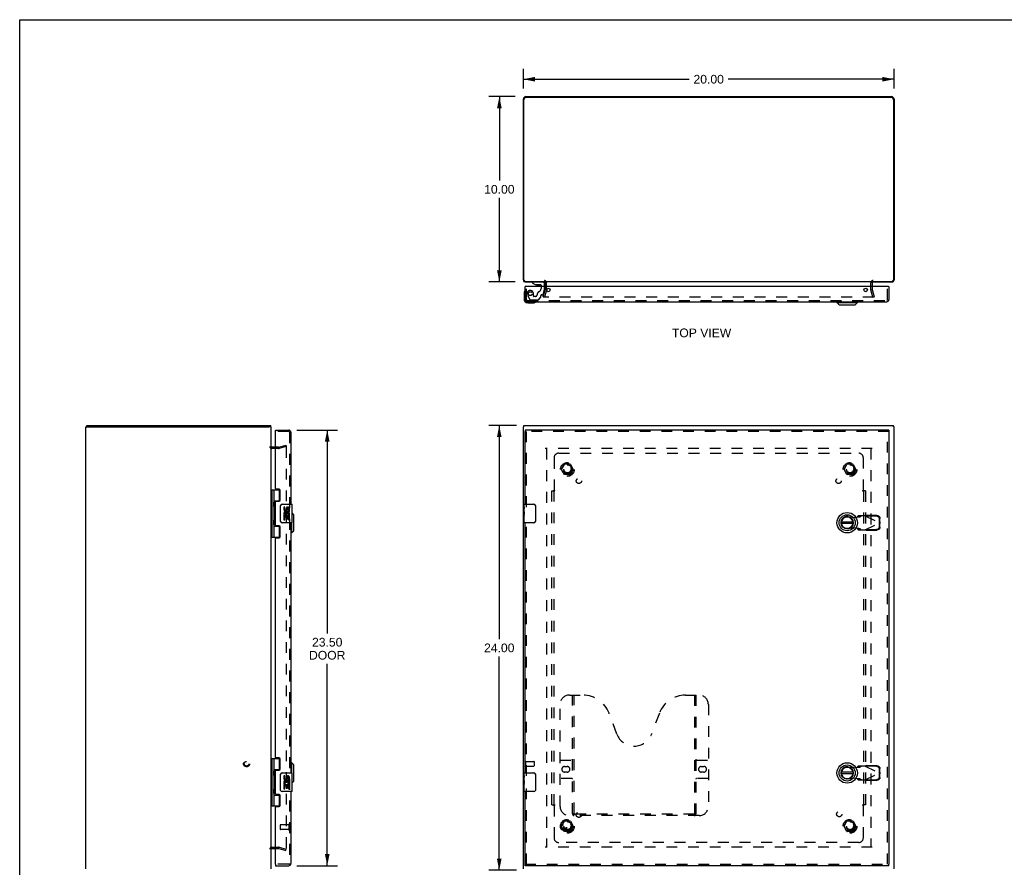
# Model space of a CAD drawing. Header units: inches. Extents: x 0 to 106, y 0 to 69.
# Tile 2 of 3: x 0 to 53, y 23 to 69. Entities that reach past the tile are written whole.
import ezdxf

# ---------------------------------------------------------------- set-up
doc = ezdxf.new("R2010")
doc.units = ezdxf.units.IN
doc.header["$LTSCALE"] = 5.84375
doc.header["$MEASUREMENT"] = 0
doc.linetypes.add('HIDDEN', pattern=[0.2, 0.1, -0.1])
doc.layers.get('0').update_dxf_attribs({"linetype": 'CONTINUOUS'})
for name, color, linetype in [('DEFAULT_2', 8, 'HIDDEN'), ('DIMENSIONS', 7, 'CONTINUOUS'), ('DOOR_ASSEMBLY', 7, 'CONTINUOUS'), ('SUBPANEL', 7, 'CONTINUOUS')]:
    doc.layers.add(name, color=color, linetype=linetype)
doc.styles.get("Standard").update_dxf_attribs({"font": 'arial.ttf'})
doc.dimstyles.new('DIMSTYLE_1', dxfattribs={"dimtxt": 0.46875, "dimasz": 0.625, "dimexe": 0.09, "dimexo": 0.07, "dimgap": 0.0375, "dimtad": 0, "dimtih": 1, "dimtoh": 1, "dimzin": 4, "dimdsep": 46, "dimtxsty": 'Standard', "dimblk": '_FILLED', "dimblk1": '_FILLED', "dimblk2": '_FILLED', "dimcen": 0.09, "dimadec": 3, "dimazin": 1, "dimtfac": 1, "dimtdec": 3, "dimtofl": 0, "dimtmove": 0, "dimatfit": 3, "dimldrblk": '_FILLED', "dimfxl": 0, "dimtolj": 1, "dimtzin": 4, "dimarcsym": 0})

# ---------------------------------------------------------------- blocks, each defined once
blk = doc.blocks.new('_FILLED')
at = {"color": 0, "linetype": 'ByBlock'}
blk.add_solid([(0, 0), (-1, 0.2), (-1, -0.2)], dxfattribs=at)
blk = doc.blocks.new('*D1')
at = {"layer": 'DIMENSIONS', "color": 2, "linetype": 'Continuous'}
for p, q in [((27.175, 65.038), (27.175, 66.101)), ((47.175, 65.038), (47.175, 66.101)), ((27.175, 65.538), (36.122, 65.538)), ((47.175, 65.538), (38.229, 65.538))]:
    blk.add_line(p, q, dxfattribs=at)
at = {"layer": 'DIMENSIONS', "color": 2, "linetype": 'Continuous', "xscale": 0.625, "yscale": 0.625, "zscale": 0.625, "rotation": 180}
blk.add_blockref('_FILLED', (27.175, 65.538), dxfattribs=at)
at = {"layer": 'DIMENSIONS', "color": 2, "linetype": 'Continuous', "xscale": 0.625, "yscale": 0.625, "zscale": 0.625}
blk.add_blockref('_FILLED', (47.175, 65.538), dxfattribs=at)
at = {"layer": 'DIMENSIONS', "color": 2, "linetype": 'Continuous', "insert": (37.175, 65.773), "char_height": 0.4688, "width": 1.63801, "attachment_point": 2, "line_spacing_factor": 0.9}
blk.add_mtext('20.00', dxfattribs=at)
blk = doc.blocks.new('*D2')
at = {"layer": 'DIMENSIONS', "color": 2, "linetype": 'Continuous'}
for p, q in [((26.801, 46.863), (25.313, 46.863)), ((25.875, 46.863), (25.875, 35.331)), ((25.875, 22.863), (25.875, 34.394)), ((26.801, 22.863), (25.313, 22.863))]:
    blk.add_line(p, q, dxfattribs=at)
at = {"layer": 'DIMENSIONS', "color": 2, "linetype": 'Continuous', "xscale": 0.625, "yscale": 0.625, "zscale": 0.625}
for p, rotation in [((25.875, 46.863), 90), ((25.875, 22.863), 270)]:
    blk.add_blockref('_FILLED', p, dxfattribs=dict(at, rotation=rotation))
at = {"layer": 'DIMENSIONS', "color": 2, "linetype": 'Continuous', "insert": (25.875, 35.097), "char_height": 0.4688, "width": 1.63801, "attachment_point": 2, "line_spacing_factor": 0.9}
blk.add_mtext('24.00', dxfattribs=at)
blk = doc.blocks.new('*D3')
at = {"layer": 'DIMENSIONS', "color": 2, "linetype": 'Continuous'}
for p, q in [((26.738, 64.6), (25.318, 64.6)), ((25.88, 64.6), (25.88, 60.069)), ((25.88, 54.6), (25.88, 59.132)), ((26.738, 54.6), (25.318, 54.6))]:
    blk.add_line(p, q, dxfattribs=at)
at = {"layer": 'DIMENSIONS', "color": 2, "linetype": 'Continuous', "xscale": 0.625, "yscale": 0.625, "zscale": 0.625}
for p, rotation in [((25.88, 64.6), 90), ((25.88, 54.6), 270)]:
    blk.add_blockref('_FILLED', p, dxfattribs=dict(at, rotation=rotation))
at = {"layer": 'DIMENSIONS', "color": 2, "linetype": 'Continuous', "insert": (25.88, 59.835), "char_height": 0.4688, "width": 1.63801, "attachment_point": 2, "line_spacing_factor": 0.9}
blk.add_mtext('10.00', dxfattribs=at)
blk = doc.blocks.new('*D4')
at = {"layer": 'DIMENSIONS', "color": 2, "linetype": 'Continuous'}
for p, q in [((14.956, 46.613), (17.155, 46.613)), ((16.593, 46.613), (16.593, 35.637)), ((16.593, 23.113), (16.593, 33.997)), ((14.956, 23.113), (17.155, 23.113))]:
    blk.add_line(p, q, dxfattribs=at)
at = {"layer": 'DIMENSIONS', "color": 2, "linetype": 'Continuous', "xscale": 0.625, "yscale": 0.625, "zscale": 0.625}
for p, rotation in [((16.593, 46.613), 90), ((16.593, 23.113), 270)]:
    blk.add_blockref('_FILLED', p, dxfattribs=dict(at, rotation=rotation))
at = {"layer": 'DIMENSIONS', "color": 2, "linetype": 'Continuous', "insert": (16.593, 35.403), "char_height": 0.4688, "width": 1.96213, "attachment_point": 2, "line_spacing_factor": 0.9}
blk.add_mtext('23.50\\PDOOR', dxfattribs=at)

msp = doc.modelspace()

# ---------------------------------------------------------------- linework, layer by layer
at = {"color": 7, "linetype": 'Continuous'}
for p, q in [((0, 0), (0, 68.75)), ((0, 68.75), (106.25, 68.75)), ((3.57, 46.788), (3.672, 46.788)), ((3.62, 46.788), (3.62, 46.863)), ((13.567, 46.788), (13.455, 46.788)), ((13.544, 46.788), (13.544, 46.863)), ((27.175, 46.788), (27.208, 46.788)), ((27.208, 46.788), (27.208, 46.863)), ((47.142, 46.788), (47.142, 46.863)), ((47.175, 46.788), (47.142, 46.788))]:
    msp.add_line(p, q, dxfattribs=at)
at = {"color": 3, "linetype": 'Continuous'}
for p, q in [((27.175, 54.717), (27.175, 64.464)), ((27.208, 54.703), (27.208, 64.467)), ((47.062, 64.547), (27.288, 64.547)), ((27.311, 64.6), (47.039, 64.6)), ((47.142, 64.467), (47.142, 54.703)), ((47.175, 64.464), (47.175, 54.717)), ((27.288, 54.623), (28.35, 54.623)), ((27.292, 54.6), (28.337, 54.6)), ((46, 54.6), (28.35, 54.6)), ((28.35, 54.357), (28.35, 54.558)), ((46, 54.623), (47.062, 54.623)), ((46, 54.558), (46, 54.357)), ((46.013, 54.6), (47.058, 54.6)), ((3.567, 22.938), (3.567, 46.788)), ((3.567, 46.788), (3.57, 46.788)), ((3.62, 46.863), (13.544, 46.863)), ((3.677, 46.788), (13.455, 46.788)), ((13.567, 22.938), (13.567, 46.788)), ((27.175, 22.938), (27.175, 46.788)), ((27.208, 46.863), (47.142, 46.863)), ((47.175, 22.938), (47.175, 46.788)), ((13.81, 45.688), (13.609, 45.688)), ((13.609, 24.038), (13.81, 24.038))]:
    msp.add_line(p, q, dxfattribs=at)
for centre, radius, start, end in [((27.311, 64.464), 0.136, 90, 180), ((27.288, 64.467), 0.08, 90, 180), ((47.039, 64.464), 0.136, 0, 90), ((47.062, 64.467), 0.08, 0, 90), ((27.292, 54.717), 0.117, 180, 270), ((27.288, 54.703), 0.08, 180, 270), ((28.308, 54.558), 0.042, 0, 90), ((46.042, 54.558), 0.042, 90, 180), ((47.058, 54.717), 0.117, 270, 360), ((47.062, 54.703), 0.08, 270, 360), ((13.609, 45.73), 0.042, 180, 270), ((13.609, 23.996), 0.042, 90, 180)]:
    msp.add_arc(centre, radius, start, end, dxfattribs=at)
at = {"layer": 'DEFAULT_2', "color": 8, "linetype": 'HIDDEN'}
for p, q in [((28.246, 53.807), (28.35, 54.193)), ((28.35, 54.2), (28.35, 54.357)), ((28.425, 54.2), (28.425, 54.558)), ((45.925, 54.2), (45.925, 54.558)), ((46, 54.357), (46, 54.2)), ((46.001, 54.193), (46.105, 53.807)), ((28.319, 53.788), (28.246, 53.807)), ((46.078, 53.788), (28.273, 53.788)), ((28.422, 54.174), (28.319, 53.788)), ((46.032, 53.788), (45.929, 54.174)), ((46.032, 53.788), (46.105, 53.807)), ((13.968, 45.688), (13.81, 45.688)), ((13.975, 45.688), (14.361, 45.792)), ((14.38, 45.719), (13.994, 45.616)), ((14.361, 45.792), (14.38, 45.719)), ((14.38, 45.69), (14.38, 24.035)), ((13.968, 45.613), (13.609, 45.613)), ((46, 45.613), (28.35, 45.613)), ((28.425, 45.613), (28.425, 24.113)), ((45.925, 45.613), (45.925, 24.113)), ((29.233, 44.493), (29.387, 44.76)), ((29.705, 44.765), (29.396, 44.765)), ((29.714, 44.76), (29.868, 44.493)), ((44.483, 44.493), (44.637, 44.76)), ((44.955, 44.765), (44.646, 44.765)), ((44.964, 44.76), (45.118, 44.493)), ((29.387, 44.215), (29.233, 44.483)), ((29.705, 44.21), (29.396, 44.21)), ((29.868, 44.483), (29.714, 44.215)), ((44.637, 44.215), (44.483, 44.483)), ((44.955, 44.21), (44.646, 44.21)), ((45.118, 44.483), (44.964, 44.215)), ((27.25, 28.755), (27.25, 28.471)), ((27.293, 28.755), (27.293, 28.471)), ((27.293, 28.737), (27.74, 28.737)), ((27.75, 28.727), (27.75, 28.499)), ((27.293, 28.489), (27.74, 28.489)), ((29.233, 25.243), (29.387, 25.51)), ((29.705, 25.515), (29.396, 25.515)), ((29.714, 25.51), (29.868, 25.243)), ((44.483, 25.243), (44.637, 25.51)), ((44.955, 25.515), (44.646, 25.515)), ((44.964, 25.51), (45.118, 25.243)), ((29.387, 24.965), (29.233, 25.233)), ((29.868, 25.233), (29.714, 24.965)), ((44.637, 24.965), (44.483, 25.233)), ((45.118, 25.233), (44.964, 24.965)), ((29.705, 24.96), (29.396, 24.96)), ((44.955, 24.96), (44.646, 24.96)), ((13.609, 24.113), (13.968, 24.113)), ((13.81, 24.038), (13.968, 24.038)), ((13.975, 24.037), (14.361, 23.933)), ((13.994, 24.109), (14.38, 24.006)), ((14.361, 23.933), (14.38, 24.006)), ((46, 24.113), (28.35, 24.113))]:
    msp.add_line(p, q, dxfattribs=at)
for points in [[(28.254, 53.812), (28.253, 53.81), (28.253, 53.809), (28.253, 53.807)], [(28.253, 53.807), (28.253, 53.805), (28.253, 53.804), (28.254, 53.802), (28.254, 53.801), (28.255, 53.799), (28.256, 53.798), (28.256, 53.796), (28.257, 53.795), (28.258, 53.794), (28.26, 53.793), (28.261, 53.792), (28.262, 53.791), (28.264, 53.79), (28.265, 53.789)], [(28.273, 53.788), (28.271, 53.788), (28.27, 53.788), (28.268, 53.788), (28.267, 53.789), (28.265, 53.789)], [(46.098, 53.807), (46.098, 53.805), (46.097, 53.804), (46.097, 53.802), (46.097, 53.801), (46.096, 53.799), (46.095, 53.798), (46.094, 53.796), (46.093, 53.795), (46.092, 53.794), (46.091, 53.793), (46.09, 53.792), (46.089, 53.791), (46.087, 53.79), (46.086, 53.789), (46.084, 53.789), (46.083, 53.788), (46.081, 53.788), (46.079, 53.788), (46.078, 53.788)], [(46.097, 53.812), (46.097, 53.81), (46.098, 53.809), (46.098, 53.807)], [(14.361, 45.71), (14.36, 45.71), (14.358, 45.71), (14.356, 45.709)], [(14.365, 45.709), (14.363, 45.71), (14.361, 45.71), (14.361, 45.71)], [(14.365, 45.709), (14.366, 45.709), (14.368, 45.708), (14.37, 45.708), (14.371, 45.707), (14.373, 45.706), (14.374, 45.705), (14.375, 45.703), (14.376, 45.702), (14.377, 45.7), (14.378, 45.699), (14.379, 45.697), (14.379, 45.695), (14.38, 45.694), (14.38, 45.692), (14.38, 45.69)], [(14.361, 24.015), (14.36, 24.015), (14.358, 24.016), (14.356, 24.016)], [(14.38, 24.035), (14.38, 24.033), (14.38, 24.032), (14.379, 24.03), (14.379, 24.028), (14.378, 24.027), (14.377, 24.025), (14.376, 24.023), (14.375, 24.022), (14.374, 24.021), (14.373, 24.02), (14.371, 24.018), (14.37, 24.018), (14.368, 24.017), (14.366, 24.016), (14.365, 24.016), (14.363, 24.015), (14.361, 24.015), (14.361, 24.015)]]:
    msp.add_lwpolyline(points, dxfattribs=at)
for centre, radius in [((29.55, 44.488), 0.372), ((29.55, 44.488), 0.356), ((29.55, 44.488), 0.204), ((29.55, 44.488), 0.183), ((44.8, 44.488), 0.372), ((44.8, 44.488), 0.356), ((44.8, 44.488), 0.204), ((44.8, 44.488), 0.183), ((12.242, 28.613), 0.164), ((12.242, 28.613), 0.124), ((29.55, 25.238), 0.372), ((29.55, 25.238), 0.356), ((44.8, 25.238), 0.372), ((44.8, 25.238), 0.356), ((29.55, 25.238), 0.204), ((29.55, 25.238), 0.183), ((44.8, 25.238), 0.204), ((44.8, 25.238), 0.183)]:
    msp.add_circle(centre, radius, dxfattribs=at)
for centre, radius, start, end in [((28.308, 54.558), 0.117, 0, 90), ((28.325, 54.2), 0.025, 345, 360), ((28.325, 54.2), 0.1, 345, 360), ((46.042, 54.558), 0.117, 90, 180), ((46.025, 54.2), 0.1, 180, 195), ((46.025, 54.2), 0.025, 180, 195), ((13.609, 45.73), 0.117, 180, 270), ((13.968, 45.713), 0.025, 270, 285), ((13.968, 45.713), 0.1, 270, 285), ((29.396, 44.755), 0.01, 90.0113, 149.988), ((29.705, 44.755), 0.01, 30.0108, 89.9876), ((44.646, 44.755), 0.01, 90.0113, 149.988), ((44.955, 44.755), 0.01, 30.0108, 89.9876), ((29.242, 44.488), 0.01, 150.0117, 209.9873), ((29.396, 44.22), 0.01, 210.0108, 269.9876), ((29.705, 44.22), 0.01, 270.0113, 329.988), ((29.859, 44.488), 0.01, 330.0117, 29.9873), ((44.492, 44.488), 0.01, 150.0117, 209.9873), ((44.646, 44.22), 0.01, 210.0108, 269.9876), ((44.955, 44.22), 0.01, 270.0113, 329.988), ((45.109, 44.488), 0.01, 330.0117, 29.9873), ((27.272, 28.755), 0.0215, 0, 180), ((27.74, 28.727), 0.01, 0, 90), ((27.272, 28.471), 0.0215, 180, 360), ((27.74, 28.499), 0.01, 270, 360), ((29.396, 25.505), 0.01, 90.0113, 149.988), ((29.705, 25.505), 0.01, 30.0108, 89.9876), ((44.646, 25.505), 0.01, 90.0113, 149.988), ((44.955, 25.505), 0.01, 30.0108, 89.9876), ((29.242, 25.238), 0.01, 150.0117, 209.9873), ((29.859, 25.238), 0.01, 330.0117, 29.9873), ((44.492, 25.238), 0.01, 150.0117, 209.9873), ((45.109, 25.238), 0.01, 330.0117, 29.9873), ((29.396, 24.97), 0.01, 210.0108, 269.9876), ((29.705, 24.97), 0.01, 270.0113, 329.988), ((44.646, 24.97), 0.01, 210.0108, 269.9876), ((44.955, 24.97), 0.01, 270.0113, 329.988), ((13.609, 23.996), 0.117, 90, 180), ((13.968, 24.013), 0.1, 75, 90), ((13.968, 24.013), 0.025, 75, 90)]:
    msp.add_arc(centre, radius, start, end, dxfattribs=at)
at = {"layer": 'DOOR_ASSEMBLY', "color": 3, "linetype": 'Continuous'}
for p, q in [((27.27, 53.649), (27.27, 54.357)), ((46.88, 54.357), (27.285, 54.357)), ((46.895, 54.357), (46.895, 53.649)), ((27.387, 53.532), (46.778, 53.532)), ((13.81, 46.613), (14.518, 46.613)), ((13.81, 43.454), (13.81, 46.523)), ((14.635, 46.496), (14.635, 42.613)), ((46.895, 46.613), (27.27, 46.613)), ((27.27, 42.613), (27.27, 46.538)), ((46.895, 46.538), (46.895, 23.188)), ((13.998, 43.423), (13.841, 43.423)), ((14.06, 42.832), (14.06, 43.361)), ((13.81, 41.486), (13.81, 42.739)), ((13.841, 42.77), (13.998, 42.77)), ((13.998, 41.455), (13.841, 41.455)), ((14.635, 41.613), (14.635, 28.113)), ((27.27, 28.113), (27.27, 41.613)), ((14.06, 40.864), (14.06, 41.393)), ((13.81, 28.954), (13.81, 40.771)), ((13.841, 40.802), (13.998, 40.802)), ((13.998, 28.923), (13.841, 28.923)), ((14.06, 28.332), (14.06, 28.861)), ((13.81, 26.986), (13.81, 28.239)), ((13.841, 28.27), (13.998, 28.27)), ((14.635, 27.113), (14.635, 23.23)), ((27.27, 23.188), (27.27, 27.113)), ((13.998, 26.955), (13.841, 26.955)), ((14.06, 26.364), (14.06, 26.893)), ((13.81, 23.203), (13.81, 26.271)), ((13.841, 26.302), (13.998, 26.302)), ((13.81, 23.113), (14.518, 23.113)), ((46.895, 23.113), (27.27, 23.113))]:
    msp.add_line(p, q, dxfattribs=at)
at = {"layer": 'DOOR_ASSEMBLY', "color": 7, "linetype": 'Continuous'}
for p, q in [((27.285, 54.357), (27.27, 54.357)), ((27.644, 54.6), (27.644, 54.561)), ((27.644, 54.561), (27.82, 54.462)), ((27.82, 54.462), (28.097, 54.462)), ((27.909, 54.446), (28.049, 54.446)), ((28.128, 54.431), (28.128, 54.357)), ((28.313, 54.357), (28.313, 54.521)), ((46.88, 54.357), (46.895, 54.357)), ((27.21, 53.962), (27.21, 53.672)), ((27.41, 53.472), (27.7, 53.472)), ((44.094, 53.493), (44.094, 53.532)), ((44.094, 53.493), (45.197, 53.493)), ((44.212, 53.375), (44.094, 53.493)), ((44.212, 53.375), (45.078, 53.375)), ((45.078, 53.375), (45.197, 53.493)), ((45.197, 53.493), (45.197, 53.532)), ((13.81, 46.538), (13.81, 46.613)), ((13.825, 46.538), (13.81, 46.538)), ((27.27, 46.613), (27.27, 46.538)), ((46.895, 46.613), (46.895, 46.538)), ((13.567, 43.392), (14.052, 43.392)), ((13.606, 43.392), (13.606, 40.833)), ((13.705, 43.392), (13.705, 42.705)), ((14.025, 42.802), (14.025, 43.392)), ((13.705, 42.504), (13.705, 41.721)), ((13.706, 42.802), (14.052, 42.802)), ((13.722, 42.676), (13.722, 42.675)), ((13.722, 42.675), (13.722, 42.535)), ((13.722, 42.534), (13.722, 42.535)), ((13.722, 42.534), (13.722, 42.534)), ((13.994, 42.793), (13.994, 42.77)), ((13.994, 42.793), (14.046, 42.793)), ((14.071, 41.713), (14.071, 42.513)), ((14.17, 42.613), (14.68, 42.613)), ((14.695, 41.628), (14.695, 42.598)), ((27.21, 42.454), (27.21, 42.598)), ((27.225, 42.613), (27.735, 42.613)), ((27.835, 42.513), (27.835, 41.713)), ((14.246, 42.458), (14.246, 42.322)), ((14.309, 42.458), (14.246, 42.458)), ((14.246, 41.997), (14.246, 41.767)), ((14.264, 41.997), (14.246, 41.997)), ((14.298, 41.997), (14.326, 42.016)), ((14.298, 41.997), (14.558, 41.997)), ((14.309, 42.322), (14.309, 42.458)), ((14.374, 42.385), (14.374, 42.316)), ((14.434, 42.322), (14.434, 42.364)), ((14.49, 42.033), (14.547, 42.008)), ((14.497, 42.228), (14.497, 42.364)), ((14.497, 42.228), (14.558, 42.228)), ((14.558, 42.228), (14.558, 42.385)), ((14.558, 42.044), (14.558, 42.097)), ((14.558, 41.767), (14.558, 41.997)), ((14.793, 42.046), (14.695, 42.143)), ((14.793, 41.18), (14.793, 42.046)), ((27.21, 42.198), (27.21, 42.45)), ((27.219, 42.396), (27.21, 42.396)), ((27.21, 42.228), (27.22, 42.228)), ((27.21, 41.628), (27.21, 42.195)), ((27.213, 42.165), (27.21, 42.165)), ((27.21, 42.033), (27.22, 42.033)), ((27.21, 41.997), (27.22, 41.997)), ((27.22, 42.228), (27.22, 42.385)), ((27.22, 42.044), (27.22, 42.097)), ((27.22, 41.767), (27.22, 41.997)), ((13.705, 41.52), (13.705, 40.833)), ((13.722, 41.692), (13.722, 41.691)), ((13.722, 41.691), (13.722, 41.551)), ((13.722, 41.55), (13.722, 41.551)), ((13.722, 41.55), (13.722, 41.55)), ((13.994, 41.455), (13.994, 41.433)), ((14.68, 41.613), (14.17, 41.613)), ((14.246, 41.767), (14.309, 41.767)), ((14.309, 41.767), (14.309, 41.934)), ((14.309, 41.934), (14.374, 41.934)), ((14.374, 41.934), (14.374, 41.798)), ((14.374, 41.798), (14.434, 41.798)), ((14.434, 41.798), (14.434, 41.934)), ((14.434, 41.934), (14.497, 41.934)), ((14.497, 41.767), (14.497, 41.934)), ((14.497, 41.767), (14.558, 41.767)), ((14.675, 41.061), (14.675, 41.613)), ((27.21, 41.934), (27.22, 41.934)), ((27.21, 41.767), (27.22, 41.767)), ((27.735, 41.613), (27.225, 41.613)), ((44.958, 41.652), (44.333, 41.652)), ((44.958, 41.573), (44.333, 41.573)), ((13.706, 41.424), (14.052, 41.424)), ((14.046, 41.433), (13.994, 41.433)), ((14.025, 40.833), (14.025, 41.424)), ((14.675, 41.061), (14.635, 41.061)), ((14.793, 41.18), (14.675, 41.061)), ((13.567, 40.833), (14.052, 40.833)), ((13.567, 28.892), (14.052, 28.892)), ((13.606, 28.892), (13.606, 26.333)), ((13.705, 28.892), (13.705, 28.205)), ((14.025, 28.302), (14.025, 28.892)), ((13.706, 28.302), (14.052, 28.302)), ((13.722, 28.176), (13.722, 28.175)), ((13.722, 28.175), (13.722, 28.034)), ((13.994, 28.293), (14.046, 28.293)), ((13.994, 28.293), (13.994, 28.27)), ((14.675, 28.664), (14.635, 28.664)), ((14.793, 28.546), (14.675, 28.664)), ((14.675, 28.113), (14.675, 28.664)), ((14.793, 27.68), (14.793, 28.546)), ((13.705, 28.004), (13.705, 27.221)), ((13.722, 28.034), (13.722, 28.034)), ((14.071, 27.213), (14.071, 28.013)), ((14.17, 28.113), (14.68, 28.113)), ((14.309, 27.958), (14.246, 27.958)), ((14.246, 27.958), (14.246, 27.822)), ((14.309, 27.822), (14.309, 27.958)), ((14.374, 27.885), (14.374, 27.816)), ((14.434, 27.822), (14.434, 27.864)), ((14.497, 27.728), (14.497, 27.864)), ((14.497, 27.728), (14.558, 27.728)), ((14.558, 27.728), (14.558, 27.885)), ((14.695, 27.128), (14.695, 28.098)), ((14.793, 27.68), (14.695, 27.582)), ((27.21, 27.954), (27.21, 28.098)), ((27.21, 27.698), (27.21, 27.95)), ((27.219, 27.896), (27.21, 27.896)), ((27.21, 27.728), (27.22, 27.728)), ((27.21, 27.128), (27.21, 27.695)), ((27.213, 27.665), (27.21, 27.665)), ((27.22, 27.728), (27.22, 27.885)), ((27.225, 28.113), (27.735, 28.113)), ((27.835, 28.013), (27.835, 27.213)), ((44.958, 28.152), (44.333, 28.152)), ((44.958, 28.073), (44.333, 28.073)), ((13.722, 27.192), (13.722, 27.191)), ((13.722, 27.191), (13.722, 27.05)), ((14.68, 27.113), (14.17, 27.113)), ((14.264, 27.497), (14.246, 27.497)), ((14.246, 27.497), (14.246, 27.267)), ((14.246, 27.267), (14.309, 27.267)), ((14.298, 27.497), (14.326, 27.516)), ((14.298, 27.497), (14.558, 27.497)), ((14.309, 27.434), (14.374, 27.434)), ((14.309, 27.267), (14.309, 27.434)), ((14.374, 27.434), (14.374, 27.298)), ((14.374, 27.298), (14.434, 27.298)), ((14.434, 27.434), (14.497, 27.434)), ((14.434, 27.298), (14.434, 27.434)), ((14.49, 27.533), (14.547, 27.508)), ((14.497, 27.267), (14.497, 27.434)), ((14.497, 27.267), (14.558, 27.267)), ((14.558, 27.544), (14.558, 27.597)), ((14.558, 27.267), (14.558, 27.497)), ((27.21, 27.533), (27.22, 27.533)), ((27.21, 27.497), (27.22, 27.497)), ((27.21, 27.434), (27.22, 27.434)), ((27.21, 27.267), (27.22, 27.267)), ((27.22, 27.544), (27.22, 27.597)), ((27.22, 27.267), (27.22, 27.497)), ((27.735, 27.113), (27.225, 27.113)), ((13.705, 27.02), (13.705, 26.333)), ((13.706, 26.924), (14.052, 26.924)), ((13.722, 27.05), (13.722, 27.05)), ((13.994, 26.955), (13.994, 26.933)), ((14.046, 26.933), (13.994, 26.933)), ((14.025, 26.333), (14.025, 26.924)), ((13.567, 26.333), (14.052, 26.333)), ((13.81, 23.188), (13.825, 23.188)), ((13.81, 23.188), (13.81, 23.113)), ((27.27, 23.113), (27.27, 23.188)), ((46.895, 23.113), (46.895, 23.188))]:
    msp.add_line(p, q, dxfattribs=at)
at = {"layer": 'DOOR_ASSEMBLY', "color": 8, "linetype": 'HIDDEN'}
for p, q in [((27.345, 53.649), (27.345, 54.357)), ((28.234, 54.6), (27.644, 54.6)), ((28.128, 54.357), (28.128, 54.247)), ((28.245, 53.934), (28.313, 54.19)), ((28.313, 54.19), (28.313, 54.357)), ((46.82, 53.649), (46.82, 54.357)), ((27.396, 53.884), (27.531, 53.651)), ((27.717, 53.837), (27.717, 53.97)), ((27.827, 53.821), (27.733, 53.821)), ((27.99, 53.645), (28.106, 53.76)), ((28.111, 53.774), (28.111, 53.852)), ((28.17, 53.911), (28.215, 53.911)), ((27.387, 53.607), (46.778, 53.607)), ((27.557, 53.636), (27.969, 53.636)), ((14.518, 46.538), (13.825, 46.538)), ((14.56, 46.496), (14.56, 23.23)), ((46.895, 46.538), (27.27, 46.538)), ((27.345, 42.458), (27.345, 46.538)), ((46.82, 23.188), (46.82, 46.538)), ((45.242, 41.987), (45.2, 41.941)), ((45.616, 41.987), (45.242, 41.987)), ((45.356, 41.941), (45.397, 41.987)), ((45.616, 41.987), (46.403, 41.613)), ((45.644, 41.973), (45.664, 42.015)), ((46.235, 41.963), (45.644, 41.973)), ((46.254, 42.005), (45.664, 42.015)), ((27.345, 27.958), (27.345, 41.768)), ((44.705, 41.942), (45, 41.888)), ((45, 41.888), (45.197, 41.926)), ((45.197, 41.926), (45.229, 41.928)), ((45.2, 41.941), (45.356, 41.941)), ((45.616, 41.239), (46.403, 41.613)), ((46.397, 41.616), (46.394, 41.809)), ((46.394, 41.417), (46.397, 41.61)), ((46.417, 41.657), (46.397, 41.616)), ((46.397, 41.61), (46.417, 41.568)), ((46.403, 41.613), (46.408, 41.598)), ((46.414, 41.65), (46.41, 41.635)), ((46.417, 41.657), (46.413, 41.85)), ((46.413, 41.375), (46.417, 41.568)), ((46.417, 41.657), (46.414, 41.65)), ((45, 41.337), (44.705, 41.283)), ((45.197, 41.299), (45, 41.337)), ((45.356, 41.285), (45.2, 41.285)), ((45.2, 41.285), (45.242, 41.239)), ((45.242, 41.239), (45.616, 41.239)), ((45.397, 41.239), (45.356, 41.285)), ((45.632, 41.229), (45.616, 41.239)), ((45.644, 41.252), (46.235, 41.262)), ((45.664, 41.21), (45.644, 41.252)), ((45.664, 41.21), (46.254, 41.22)), ((29.658, 32.313), (30.394, 32.313)), ((29.833, 25.903), (29.833, 32.313)), ((29.913, 25.933), (29.913, 32.313)), ((35.922, 32.313), (36.658, 32.313)), ((36.403, 32.313), (36.403, 25.933)), ((36.483, 32.313), (36.483, 25.903)), ((29.158, 26.313), (29.158, 31.813)), ((37.158, 31.813), (37.158, 26.313)), ((32.222, 30.212), (31.799, 31.339)), ((34.517, 31.339), (34.094, 30.212)), ((29.158, 28.813), (29.793, 28.813)), ((36.523, 28.813), (37.158, 28.813)), ((29.402, 28.463), (29.539, 28.463)), ((29.539, 28.163), (29.402, 28.163)), ((36.777, 28.463), (36.914, 28.463)), ((36.914, 28.163), (36.777, 28.163)), ((44.705, 28.442), (45, 28.388)), ((45, 28.388), (45.197, 28.426)), ((45.197, 28.426), (45.229, 28.428)), ((45.242, 28.487), (45.2, 28.441)), ((45.2, 28.441), (45.356, 28.441)), ((45.616, 28.487), (45.242, 28.487)), ((45.356, 28.441), (45.397, 28.487)), ((45.616, 28.487), (46.403, 28.113)), ((45.644, 28.473), (45.664, 28.515)), ((46.235, 28.463), (45.644, 28.473)), ((46.254, 28.505), (45.664, 28.515)), ((46.397, 28.116), (46.394, 28.309)), ((46.417, 28.157), (46.397, 28.116)), ((46.417, 28.157), (46.413, 28.35)), ((46.417, 28.157), (46.414, 28.15)), ((29.793, 27.813), (29.158, 27.813)), ((37.158, 27.813), (36.523, 27.813)), ((45, 27.837), (44.705, 27.783)), ((45.197, 27.799), (45, 27.837)), ((45.356, 27.785), (45.2, 27.785)), ((45.2, 27.785), (45.242, 27.739)), ((45.242, 27.739), (45.616, 27.739)), ((45.397, 27.739), (45.356, 27.785)), ((45.616, 27.739), (46.403, 28.113)), ((45.632, 27.729), (45.616, 27.739)), ((45.644, 27.752), (46.235, 27.762)), ((45.664, 27.71), (45.644, 27.752)), ((45.664, 27.71), (46.254, 27.72)), ((46.394, 27.917), (46.397, 28.11)), ((46.397, 28.11), (46.417, 28.068)), ((46.403, 28.113), (46.408, 28.098)), ((46.414, 28.15), (46.41, 28.135)), ((46.413, 27.875), (46.417, 28.068)), ((27.345, 23.188), (27.345, 27.268)), ((36.658, 25.813), (29.658, 25.813)), ((36.399, 25.893), (29.917, 25.893)), ((14.06, 25.302), (14.06, 25.074)), ((14.517, 25.312), (14.07, 25.312)), ((14.517, 25.064), (14.07, 25.064)), ((14.517, 25.33), (14.517, 25.046)), ((14.518, 23.188), (13.825, 23.188)), ((27.27, 23.188), (46.895, 23.188))]:
    msp.add_line(p, q, dxfattribs=at)
at = {"layer": 'DOOR_ASSEMBLY', "color": 7, "linetype": 'Continuous'}
for points in [[(13.706, 42.749), (13.706, 42.74), (13.708, 42.731), (13.711, 42.72), (13.715, 42.709), (13.72, 42.697), (13.725, 42.686), (13.73, 42.674), (13.734, 42.662), (13.739, 42.651), (13.742, 42.639), (13.745, 42.628), (13.747, 42.616), (13.748, 42.605), (13.747, 42.593), (13.745, 42.582), (13.742, 42.57), (13.739, 42.559), (13.734, 42.547), (13.73, 42.535), (13.725, 42.524), (13.72, 42.512), (13.715, 42.5), (13.711, 42.489), (13.708, 42.479), (13.706, 42.469), (13.706, 42.461)], [(14.071, 42.513), (14.071, 42.519), (14.071, 42.525), (14.072, 42.531), (14.074, 42.537), (14.075, 42.543), (14.077, 42.549)], [(27.829, 42.549), (27.831, 42.543), (27.832, 42.537), (27.834, 42.531), (27.835, 42.525), (27.835, 42.519), (27.835, 42.513)], [(27.21, 42.454), (27.211, 42.45), (27.211, 42.446), (27.212, 42.441), (27.213, 42.435), (27.214, 42.428), (27.216, 42.42), (27.217, 42.412), (27.218, 42.403), (27.22, 42.394), (27.22, 42.385)], [(27.21, 42.198), (27.211, 42.191), (27.211, 42.183), (27.212, 42.175), (27.213, 42.166), (27.214, 42.157), (27.215, 42.148), (27.217, 42.139), (27.218, 42.13), (27.218, 42.121), (27.219, 42.113), (27.22, 42.105), (27.22, 42.097)], [(27.22, 42.044), (27.22, 42.038), (27.22, 42.032), (27.219, 42.026), (27.218, 42.02), (27.218, 42.014), (27.217, 42.008)], [(13.706, 41.765), (13.706, 41.756), (13.708, 41.747), (13.711, 41.736), (13.715, 41.725), (13.72, 41.713), (13.725, 41.702), (13.73, 41.69), (13.734, 41.678), (13.739, 41.667), (13.742, 41.655), (13.745, 41.644), (13.747, 41.632), (13.748, 41.621), (13.747, 41.609), (13.745, 41.598), (13.742, 41.586), (13.739, 41.575), (13.734, 41.563), (13.73, 41.551), (13.725, 41.54), (13.72, 41.528), (13.715, 41.516), (13.711, 41.505), (13.708, 41.495), (13.706, 41.485), (13.706, 41.477)], [(14.077, 41.676), (14.075, 41.682), (14.074, 41.688), (14.072, 41.694), (14.071, 41.7), (14.071, 41.706), (14.071, 41.713)], [(27.835, 41.713), (27.835, 41.706), (27.835, 41.7), (27.834, 41.694), (27.832, 41.688), (27.831, 41.682), (27.829, 41.676)], [(13.706, 28.249), (13.706, 28.24), (13.708, 28.231), (13.711, 28.22), (13.715, 28.209), (13.72, 28.197), (13.725, 28.186), (13.73, 28.174), (13.734, 28.162), (13.739, 28.151), (13.742, 28.139), (13.745, 28.128), (13.747, 28.116), (13.748, 28.105), (13.747, 28.093), (13.745, 28.082), (13.742, 28.07), (13.739, 28.059), (13.734, 28.047), (13.73, 28.035), (13.725, 28.024), (13.72, 28.012), (13.715, 28), (13.711, 27.989), (13.708, 27.979), (13.706, 27.969), (13.706, 27.961)], [(14.071, 28.013), (14.071, 28.019), (14.071, 28.025), (14.072, 28.031), (14.074, 28.037), (14.075, 28.043), (14.077, 28.049)], [(27.21, 27.954), (27.211, 27.95), (27.211, 27.946), (27.212, 27.941), (27.213, 27.935), (27.214, 27.928), (27.216, 27.92), (27.217, 27.912), (27.218, 27.903), (27.22, 27.894), (27.22, 27.885)], [(27.21, 27.698), (27.211, 27.691), (27.211, 27.683), (27.212, 27.675), (27.213, 27.666), (27.214, 27.657), (27.215, 27.648), (27.217, 27.639), (27.218, 27.63), (27.218, 27.621), (27.219, 27.613), (27.22, 27.605), (27.22, 27.597)], [(27.829, 28.049), (27.831, 28.043), (27.832, 28.037), (27.834, 28.031), (27.835, 28.025), (27.835, 28.019), (27.835, 28.013)], [(13.706, 27.265), (13.706, 27.256), (13.708, 27.247), (13.711, 27.236), (13.715, 27.225), (13.72, 27.213), (13.725, 27.202), (13.73, 27.19), (13.734, 27.178), (13.739, 27.167), (13.742, 27.155), (13.745, 27.144), (13.747, 27.132), (13.748, 27.121), (13.747, 27.109), (13.745, 27.098), (13.742, 27.086), (13.739, 27.075), (13.734, 27.063), (13.73, 27.051), (13.725, 27.04), (13.72, 27.028), (13.715, 27.016), (13.711, 27.005), (13.708, 26.995), (13.706, 26.985), (13.706, 26.977)], [(14.077, 27.176), (14.075, 27.182), (14.074, 27.188), (14.072, 27.194), (14.071, 27.2), (14.071, 27.206), (14.071, 27.213)], [(27.22, 27.544), (27.22, 27.538), (27.22, 27.532), (27.219, 27.526), (27.218, 27.52), (27.218, 27.514), (27.217, 27.508)], [(27.835, 27.213), (27.835, 27.206), (27.835, 27.2), (27.834, 27.194), (27.832, 27.188), (27.831, 27.182), (27.829, 27.176)]]:
    msp.add_lwpolyline(points, dxfattribs=at)
at = {"layer": 'DOOR_ASSEMBLY', "color": 8, "linetype": 'HIDDEN'}
for points in [[(45.616, 41.987), (45.632, 41.996), (45.64, 42.001), (45.648, 42.006), (45.656, 42.01), (45.664, 42.015)], [(46.254, 42.005), (46.27, 42.004), (46.285, 42.001), (46.3, 41.997), (46.314, 41.992), (46.328, 41.985), (46.342, 41.978), (46.354, 41.968), (46.366, 41.958), (46.376, 41.947), (46.385, 41.935), (46.394, 41.922), (46.4, 41.909), (46.406, 41.894), (46.41, 41.88), (46.412, 41.865), (46.413, 41.85)], [(45.2, 41.941), (45.2, 41.938), (45.2, 41.936), (45.199, 41.933), (45.198, 41.931), (45.198, 41.928), (45.197, 41.926)], [(45.229, 41.928), (45.244, 41.929), (45.259, 41.93), (45.274, 41.931), (45.288, 41.932), (45.3, 41.933), (45.312, 41.934), (45.323, 41.935), (45.332, 41.936), (45.34, 41.937), (45.347, 41.938), (45.352, 41.94), (45.356, 41.941)], [(46.394, 41.809), (46.392, 41.824), (46.39, 41.838), (46.386, 41.853), (46.381, 41.867), (46.374, 41.881), (46.366, 41.893), (46.356, 41.906), (46.346, 41.917), (46.334, 41.927), (46.322, 41.936), (46.309, 41.944), (46.295, 41.95), (46.28, 41.956), (46.265, 41.96), (46.25, 41.962), (46.235, 41.963)], [(46.41, 41.635), (46.406, 41.62), (46.403, 41.613)], [(46.408, 41.598), (46.412, 41.583), (46.414, 41.575), (46.417, 41.568)], [(45.356, 41.285), (45.352, 41.286), (45.347, 41.287), (45.34, 41.288), (45.332, 41.289), (45.323, 41.29), (45.312, 41.291), (45.3, 41.292), (45.288, 41.293), (45.274, 41.294), (45.259, 41.295), (45.244, 41.296), (45.229, 41.297), (45.197, 41.299)], [(45.197, 41.299), (45.198, 41.297), (45.198, 41.294), (45.199, 41.292), (45.2, 41.289), (45.2, 41.287), (45.2, 41.285)], [(45.664, 41.21), (45.656, 41.215), (45.648, 41.22), (45.64, 41.224), (45.632, 41.229)], [(46.235, 41.262), (46.25, 41.263), (46.265, 41.266), (46.28, 41.269), (46.295, 41.275), (46.309, 41.281), (46.322, 41.289), (46.334, 41.298), (46.346, 41.308), (46.356, 41.32), (46.366, 41.332), (46.374, 41.345), (46.381, 41.358), (46.386, 41.372), (46.39, 41.387), (46.392, 41.402), (46.394, 41.417)], [(46.413, 41.375), (46.412, 41.36), (46.41, 41.345), (46.406, 41.331), (46.4, 41.317), (46.394, 41.303), (46.385, 41.29), (46.376, 41.278), (46.366, 41.267), (46.354, 41.257), (46.342, 41.248), (46.328, 41.24), (46.314, 41.233), (46.3, 41.228), (46.285, 41.224), (46.27, 41.222), (46.254, 41.22)], [(45.2, 28.441), (45.2, 28.438), (45.2, 28.436), (45.199, 28.433), (45.198, 28.431), (45.198, 28.428), (45.197, 28.426)], [(45.229, 28.428), (45.244, 28.429), (45.259, 28.43), (45.274, 28.431), (45.288, 28.432), (45.3, 28.433), (45.312, 28.434), (45.323, 28.435), (45.332, 28.436), (45.34, 28.437), (45.347, 28.438), (45.352, 28.44), (45.356, 28.441)], [(45.616, 28.487), (45.632, 28.496), (45.64, 28.501), (45.648, 28.506), (45.656, 28.51), (45.664, 28.515)], [(46.394, 28.309), (46.392, 28.324), (46.39, 28.338), (46.386, 28.353), (46.381, 28.367), (46.374, 28.381), (46.366, 28.393), (46.356, 28.406), (46.346, 28.417), (46.334, 28.427), (46.322, 28.436), (46.309, 28.444), (46.295, 28.45), (46.28, 28.456), (46.265, 28.46), (46.25, 28.462), (46.235, 28.463)], [(46.254, 28.505), (46.27, 28.504), (46.285, 28.501), (46.3, 28.497), (46.314, 28.492), (46.328, 28.485), (46.342, 28.478), (46.354, 28.468), (46.366, 28.458), (46.376, 28.447), (46.385, 28.435), (46.394, 28.422), (46.4, 28.409), (46.406, 28.394), (46.41, 28.38), (46.412, 28.365), (46.413, 28.35)], [(45.356, 27.785), (45.352, 27.786), (45.347, 27.787), (45.34, 27.788), (45.332, 27.789), (45.323, 27.79), (45.312, 27.791), (45.3, 27.792), (45.288, 27.793), (45.274, 27.794), (45.259, 27.795), (45.244, 27.796), (45.229, 27.797), (45.197, 27.799)], [(45.197, 27.799), (45.198, 27.797), (45.198, 27.794), (45.199, 27.792), (45.2, 27.789), (45.2, 27.787), (45.2, 27.785)], [(45.664, 27.71), (45.656, 27.715), (45.648, 27.72), (45.64, 27.724), (45.632, 27.729)], [(46.235, 27.762), (46.25, 27.763), (46.265, 27.766), (46.28, 27.769), (46.295, 27.775), (46.309, 27.781), (46.322, 27.789), (46.334, 27.798), (46.346, 27.808), (46.356, 27.82), (46.366, 27.832), (46.374, 27.845), (46.381, 27.858), (46.386, 27.872), (46.39, 27.887), (46.392, 27.902), (46.394, 27.917)], [(46.413, 27.875), (46.412, 27.86), (46.41, 27.845), (46.406, 27.831), (46.4, 27.817), (46.394, 27.803), (46.385, 27.79), (46.376, 27.778), (46.366, 27.767), (46.354, 27.757), (46.342, 27.748), (46.328, 27.74), (46.314, 27.733), (46.3, 27.728), (46.285, 27.724), (46.27, 27.722), (46.254, 27.72)], [(46.41, 28.135), (46.406, 28.12), (46.403, 28.113)], [(46.408, 28.098), (46.412, 28.083), (46.414, 28.075), (46.417, 28.068)], [(29.823, 25.933), (29.835, 25.924), (29.847, 25.917), (29.859, 25.91), (29.871, 25.904), (29.883, 25.899), (29.894, 25.896), (29.906, 25.893), (29.917, 25.893)], [(36.399, 25.893), (36.41, 25.893), (36.421, 25.896), (36.433, 25.899), (36.445, 25.904), (36.456, 25.91), (36.468, 25.917), (36.481, 25.924), (36.493, 25.933)]]:
    msp.add_lwpolyline(points, dxfattribs=at)
at = {"layer": 'DOOR_ASSEMBLY', "color": 3, "linetype": 'Continuous'}
for centre in [(28.52, 54.169), (45.645, 54.169)]:
    msp.add_circle(centre, 0.094, dxfattribs=at)
at = {"layer": 'DOOR_ASSEMBLY', "color": 8, "linetype": 'HIDDEN'}
for centre, radius in [((27.545, 53.97), 0.103), ((29.345, 25.188), 0.164), ((29.345, 25.188), 0.124)]:
    msp.add_circle(centre, radius, dxfattribs=at)
at = {"layer": 'DOOR_ASSEMBLY', "color": 7, "linetype": 'Continuous'}
for centre, radius in [((44.645, 41.613), 0.551), ((44.645, 41.613), 0.433), ((44.645, 41.613), 0.329), ((44.645, 41.613), 0.317), ((44.645, 28.113), 0.551), ((44.645, 28.113), 0.433), ((44.645, 28.113), 0.329), ((44.645, 28.113), 0.317)]:
    msp.add_circle(centre, radius, dxfattribs=at)
for centre, radius, start, end in [((27.909, 54.536), 0.09, 234.8123, 270), ((28.049, 54.536), 0.09, 270, 304.9232), ((28.097, 54.431), 0.031, 0, 90), ((28.234, 54.521), 0.079, 0, 90), ((27.46, 53.962), 0.25, 149.1101, 180), ((27.41, 53.672), 0.2, 180, 270), ((27.259, 54.082), 0.015, 96.3796, 149.1101), ((27.255, 54.082), 0.015, 0, 83.6204), ((27.7, 53.722), 0.25, 270, 300.8899), ((27.82, 53.517), 0.015, 6.3796, 90), ((27.82, 53.521), 0.015, 300.8899, 353.6204), ((13.632, 42.675), 0.09, 0.672, 35.1877), ((13.632, 42.535), 0.09, 324.8123, 359.328), ((14.17, 42.513), 0.1, 90, 158.7946), ((14.68, 42.598), 0.015, 0, 90), ((27.225, 42.598), 0.015, 90, 180), ((27.735, 42.513), 0.1, 21.1999, 90), ((14.34, 42.322), 0.0943, 180, 360), ((14.4, 42.07), 0.154, 161.4199, 206.1963), ((14.403, 42.071), 0.157, 9.7031, 161.8791), ((14.403, 42.071), 0.157, 205.737, 207.8532), ((14.34, 42.322), 0.0314, 180, 261.2295), ((14.403, 42.071), 0.0943, 336.5966, 215.1122), ((14.339, 42.327), 0.0362, 263.4285, 341.7628), ((14.466, 42.364), 0.0943, 71.7267, 167.4338), ((14.466, 42.364), 0.0314, 0, 180.0485), ((14.466, 42.364), 0.0943, 12.5402, 71.701), ((14.403, 42.071), 0.157, 336.5966, 350.2969), ((13.632, 41.691), 0.09, 0.672, 35.1877), ((13.632, 41.551), 0.09, 324.8123, 359.328), ((14.17, 41.713), 0.1, 201.205, 270), ((14.68, 41.628), 0.015, 270, 360), ((27.225, 41.628), 0.015, 180, 270), ((27.735, 41.713), 0.1, 270, 338.7946), ((44.645, 41.613), 0.315, 10.0787, 349.9213), ((13.632, 28.175), 0.09, 0.672, 35.1877), ((44.645, 28.113), 0.315, 10.0787, 349.9213), ((13.632, 28.035), 0.09, 324.8123, 359.328), ((14.17, 28.013), 0.1, 90, 158.7946), ((14.34, 27.822), 0.0943, 180, 360), ((14.403, 27.571), 0.157, 9.7031, 161.8791), ((14.34, 27.822), 0.0314, 180, 261.2295), ((14.403, 27.571), 0.0943, 336.5966, 215.1122), ((14.339, 27.827), 0.0362, 263.4285, 341.7628), ((14.466, 27.864), 0.0943, 71.7267, 167.4338), ((14.466, 27.864), 0.0314, 0, 180.0485), ((14.466, 27.864), 0.0943, 12.5402, 71.701), ((14.68, 28.098), 0.015, 0, 90), ((27.225, 28.098), 0.015, 90, 180), ((27.735, 28.013), 0.1, 21.1999, 90), ((13.632, 27.191), 0.09, 0.672, 35.1877), ((14.17, 27.213), 0.1, 201.205, 270), ((14.4, 27.57), 0.154, 161.4199, 206.1963), ((14.403, 27.571), 0.157, 205.737, 207.8532), ((14.403, 27.571), 0.157, 336.5966, 350.2969), ((14.68, 27.128), 0.015, 270, 360), ((27.225, 27.128), 0.015, 180, 270), ((27.735, 27.213), 0.1, 270, 338.7946), ((13.632, 27.051), 0.09, 324.8123, 359.328)]:
    msp.add_arc(centre, radius, start, end, dxfattribs=at)
at = {"layer": 'DOOR_ASSEMBLY', "color": 8, "linetype": 'HIDDEN'}
for centre, radius, start, end in [((27.94, 54.247), 0.188, 295.7418, 360), ((27.545, 53.97), 0.172, 0, 210), ((27.733, 53.837), 0.016, 180, 270), ((27.827, 53.911), 0.09, 270, 360), ((28.102, 53.911), 0.185, 115.7418, 180), ((28.091, 53.774), 0.02, 315, 360), ((28.17, 53.852), 0.059, 90, 180), ((28.215, 53.942), 0.031, 270, 345), ((27.387, 53.649), 0.042, 180, 270), ((27.557, 53.666), 0.03, 210, 270), ((27.969, 53.666), 0.03, 270, 315), ((46.778, 53.649), 0.042, 270, 360), ((14.518, 46.496), 0.042, 0, 90), ((44.645, 41.613), 0.335, 79.673, 280.327), ((29.658, 31.813), 0.5, 90, 180), ((30.394, 30.813), 1.5, 20.5519, 90), ((35.922, 30.813), 1.5, 90, 159.4481), ((36.658, 31.813), 0.5, 0, 90), ((33.158, 30.563), 1, 200.5519, 339.4481), ((29.793, 28.853), 0.04, 270, 360), ((36.523, 28.853), 0.04, 180, 270), ((29.402, 28.313), 0.15, 90, 270), ((29.539, 28.313), 0.15, 270, 90), ((36.777, 28.313), 0.15, 90, 270), ((36.914, 28.313), 0.15, 270, 90), ((44.645, 28.113), 0.335, 79.673, 280.327), ((29.793, 27.773), 0.04, 0, 90), ((36.523, 27.773), 0.04, 90, 180), ((29.658, 26.313), 0.5, 180, 270), ((36.658, 26.313), 0.5, 270, 360), ((29.923, 25.903), 0.09, 180, 270), ((29.953, 25.933), 0.04, 180, 270), ((36.363, 25.933), 0.04, 270, 360), ((36.393, 25.903), 0.09, 270, 360), ((14.07, 25.302), 0.01, 90, 180), ((14.07, 25.074), 0.01, 180, 270), ((14.539, 25.33), 0.0215, 0, 180), ((14.539, 25.046), 0.0215, 180, 360), ((14.518, 23.23), 0.042, 270, 360)]:
    msp.add_arc(centre, radius, start, end, dxfattribs=at)
at = {"layer": 'DOOR_ASSEMBLY', "color": 3, "linetype": 'Continuous'}
for centre, radius, start, end in [((27.387, 53.649), 0.117, 180, 270), ((46.778, 53.649), 0.117, 270, 360), ((13.825, 46.523), 0.015, 90, 180), ((14.518, 46.496), 0.117, 0, 90), ((13.841, 43.454), 0.031, 180, 270), ((13.998, 43.361), 0.062, 0, 90), ((13.841, 42.739), 0.031, 90, 180), ((13.998, 42.832), 0.062, 270, 360), ((13.841, 41.486), 0.031, 180, 270), ((13.998, 41.393), 0.062, 0, 90), ((13.841, 40.771), 0.031, 90, 180), ((13.998, 40.864), 0.062, 270, 360), ((13.841, 28.954), 0.031, 180, 270), ((13.998, 28.861), 0.062, 0, 90), ((13.841, 28.239), 0.031, 90, 180), ((13.998, 28.332), 0.062, 270, 360), ((13.841, 26.986), 0.031, 180, 270), ((13.998, 26.893), 0.062, 0, 90), ((13.841, 26.271), 0.031, 90, 180), ((13.998, 26.364), 0.062, 270, 360), ((13.825, 23.203), 0.015, 180, 270), ((14.518, 23.23), 0.117, 270, 360)]:
    msp.add_arc(centre, radius, start, end, dxfattribs=at)
at = {"layer": 'DOOR_ASSEMBLY', "color": 7, "linetype": 'Continuous'}
for centre, major_axis, ratio, start_param, end_param in [((13.795, 42.605), (0, 0.188), 0.5625, 1.007189, 2.134404), ((27.41, 42.031), (0.2, 0), 0.432808, 3.141593, 3.403409), ((13.795, 41.621), (0, 0.188), 0.5625, 1.007189, 2.134404), ((13.795, 28.105), (0, 0.188), 0.5625, 1.007189, 2.134404), ((13.795, 27.121), (0, 0.188), 0.5625, 1.007189, 2.134404), ((27.41, 27.531), (0.2, 0), 0.432808, 3.141593, 3.403409)]:
    msp.add_ellipse(centre, major_axis=major_axis, ratio=ratio, start_param=start_param, end_param=end_param, dxfattribs=at)
at = {"layer": 'SUBPANEL', "color": 8, "linetype": 'HIDDEN'}
for p, q in [((29.082, 45.363), (45.269, 45.363)), ((28.832, 45.113), (28.832, 43.367)), ((45.519, 43.367), (45.519, 45.113)), ((28.707, 26.394), (28.707, 43.331)), ((28.707, 43.331), (28.793, 43.331)), ((28.793, 43.331), (28.873, 43.331)), ((28.829, 43.365), (28.832, 43.367)), ((28.832, 26.394), (28.832, 43.331)), ((45.478, 43.331), (45.558, 43.331)), ((45.519, 43.331), (45.519, 26.394)), ((45.644, 43.331), (45.558, 43.331)), ((45.644, 43.331), (45.644, 26.394)), ((28.707, 26.394), (28.793, 26.394)), ((28.793, 26.394), (28.873, 26.394)), ((28.832, 26.359), (28.832, 24.613)), ((28.85, 26.371), (28.845, 26.368)), ((45.478, 26.394), (45.558, 26.394)), ((45.521, 26.361), (45.519, 26.359)), ((45.519, 24.613), (45.519, 26.359)), ((45.644, 26.394), (45.558, 26.394)), ((45.269, 24.363), (29.082, 24.363))]:
    msp.add_line(p, q, dxfattribs=at)
for points in [[(28.793, 43.331), (28.795, 43.333), (28.797, 43.334), (28.798, 43.335), (28.8, 43.336), (28.802, 43.338), (28.803, 43.339), (28.805, 43.34), (28.806, 43.342), (28.808, 43.343), (28.809, 43.344), (28.81, 43.346), (28.812, 43.347), (28.813, 43.348), (28.819, 43.354)], [(28.819, 43.354), (28.82, 43.356), (28.822, 43.357), (28.823, 43.359), (28.825, 43.36), (28.827, 43.362), (28.828, 43.363), (28.829, 43.365)], [(28.847, 43.356), (28.845, 43.358), (28.843, 43.359), (28.841, 43.36), (28.839, 43.361), (28.837, 43.362), (28.836, 43.364), (28.834, 43.365), (28.833, 43.366), (28.832, 43.367)], [(28.873, 43.331), (28.872, 43.333), (28.871, 43.334), (28.871, 43.335), (28.87, 43.337), (28.869, 43.338), (28.869, 43.339), (28.868, 43.34), (28.867, 43.341), (28.866, 43.343), (28.865, 43.344), (28.863, 43.345), (28.862, 43.346), (28.86, 43.347), (28.859, 43.349), (28.857, 43.35), (28.856, 43.351), (28.854, 43.352), (28.852, 43.353), (28.85, 43.354), (28.847, 43.356)], [(45.478, 43.331), (45.479, 43.333), (45.479, 43.334), (45.48, 43.335), (45.481, 43.337), (45.481, 43.338), (45.482, 43.339), (45.483, 43.34), (45.484, 43.341), (45.485, 43.343), (45.486, 43.344), (45.488, 43.345), (45.489, 43.346), (45.49, 43.347), (45.492, 43.349), (45.493, 43.35), (45.495, 43.351), (45.497, 43.352), (45.499, 43.353), (45.5, 43.354)], [(45.5, 43.354), (45.504, 43.356), (45.506, 43.358), (45.508, 43.359), (45.51, 43.36), (45.512, 43.361), (45.514, 43.362), (45.515, 43.364), (45.517, 43.365), (45.518, 43.366), (45.519, 43.367)], [(45.531, 43.356), (45.529, 43.357), (45.527, 43.359), (45.526, 43.36), (45.524, 43.362), (45.523, 43.363), (45.521, 43.365), (45.519, 43.367)], [(45.538, 43.348), (45.534, 43.352), (45.531, 43.356)], [(45.558, 43.331), (45.556, 43.333), (45.554, 43.334), (45.553, 43.335), (45.551, 43.336), (45.549, 43.338), (45.548, 43.339), (45.546, 43.34), (45.545, 43.342), (45.543, 43.343), (45.542, 43.344), (45.541, 43.346), (45.539, 43.347), (45.538, 43.348)], [(28.793, 26.394), (28.795, 26.393), (28.797, 26.391), (28.798, 26.39), (28.8, 26.389), (28.802, 26.387), (28.803, 26.386), (28.805, 26.385), (28.806, 26.383), (28.808, 26.382), (28.809, 26.381), (28.81, 26.38), (28.812, 26.378), (28.813, 26.377)], [(28.813, 26.377), (28.817, 26.373), (28.82, 26.37)], [(28.82, 26.37), (28.822, 26.368), (28.823, 26.366), (28.825, 26.365), (28.827, 26.363), (28.828, 26.362), (28.829, 26.361), (28.832, 26.359)], [(28.845, 26.368), (28.843, 26.366), (28.841, 26.365), (28.839, 26.364), (28.837, 26.363), (28.836, 26.362), (28.834, 26.361), (28.833, 26.36), (28.832, 26.359)], [(28.873, 26.394), (28.872, 26.392), (28.871, 26.391), (28.871, 26.39), (28.87, 26.389), (28.869, 26.387), (28.869, 26.386), (28.868, 26.385), (28.867, 26.384), (28.866, 26.383), (28.865, 26.381), (28.863, 26.38), (28.862, 26.379), (28.86, 26.378), (28.859, 26.377), (28.857, 26.376), (28.856, 26.374), (28.854, 26.373), (28.852, 26.372), (28.85, 26.371)], [(45.478, 26.394), (45.479, 26.392), (45.479, 26.391), (45.48, 26.39), (45.481, 26.389), (45.481, 26.387), (45.482, 26.386), (45.483, 26.385), (45.484, 26.384), (45.485, 26.383), (45.486, 26.381), (45.488, 26.38), (45.489, 26.379), (45.49, 26.378), (45.492, 26.377), (45.493, 26.376), (45.495, 26.374), (45.497, 26.373), (45.499, 26.372), (45.5, 26.371), (45.504, 26.369)], [(45.504, 26.369), (45.506, 26.368), (45.508, 26.366), (45.51, 26.365), (45.512, 26.364), (45.514, 26.363), (45.515, 26.362), (45.517, 26.361), (45.518, 26.36), (45.519, 26.359)], [(45.532, 26.371), (45.531, 26.37), (45.529, 26.368), (45.527, 26.366), (45.526, 26.365), (45.524, 26.363), (45.523, 26.362), (45.521, 26.361)], [(45.558, 26.394), (45.556, 26.393), (45.554, 26.391), (45.553, 26.39), (45.551, 26.389), (45.549, 26.387), (45.548, 26.386), (45.546, 26.385), (45.545, 26.383), (45.543, 26.382), (45.542, 26.381), (45.541, 26.38), (45.539, 26.378), (45.538, 26.377), (45.532, 26.371)]]:
    msp.add_lwpolyline(points, dxfattribs=at)
for centre, radius in [((29.55, 44.488), 0.25), ((44.8, 44.488), 0.25), ((30.169, 43.869), 0.141), ((44.182, 43.869), 0.141), ((44.22, 25.893), 0.141), ((30.169, 25.856), 0.141), ((29.55, 25.238), 0.25), ((44.8, 25.238), 0.25)]:
    msp.add_circle(centre, radius, dxfattribs=at)
for centre, start, end in [((29.082, 45.113), 90, 180), ((45.269, 45.113), 0, 90), ((29.082, 24.613), 180, 270), ((45.269, 24.613), 270, 360)]:
    msp.add_arc(centre, 0.25, start, end, dxfattribs=at)

# ---------------------------------------------------------------- texts
at = {"layer": 'DIMENSIONS', "color": 2, "linetype": 'Continuous', "insert": (36.792, 52.089), "char_height": 0.4688, "width": 3.19412, "attachment_point": 2, "line_spacing_factor": 0.9}
msp.add_mtext('TOP VIEW', dxfattribs=at)

# ---------------------------------------------------------------- dimensions: what is measured, and where the dimension line sits
at = {"layer": 'DIMENSIONS', "color": 2, "linetype": 'Continuous'}
dim = msp.add_linear_dim(base=(47.175, 65.538), p1=(27.175, 66.171), p2=(47.175, 66.171), dimstyle='DIMSTYLE_1', dxfattribs=at)
dim.commit()
dim.dimension.update_dxf_attribs({"geometry": '*D1', "text_midpoint": (37.169, 65.536), "dimtype": 160})
for base, p1, p2, picture, middle in [((25.88, 54.6), (26.808, 64.6), (26.808, 54.6), '*D3', (25.9, 59.598)), ((25.875, 22.863), (26.871, 46.863), (26.871, 22.863), '*D2', (25.869, 34.86))]:
    dim = msp.add_linear_dim(base=base, p1=p1, p2=p2, angle=270, dimstyle='DIMSTYLE_1', dxfattribs=at)
    dim.commit()
    dim.dimension.update_dxf_attribs({"geometry": picture, "text_midpoint": middle, "dimtype": 160})
dim = msp.add_linear_dim(base=(16.593, 23.113), p1=(14.886, 46.613), p2=(14.886, 23.113), angle=270, text='<>\\PDOOR', dimstyle='DIMSTYLE_1', dxfattribs=at)
dim.commit()
dim.dimension.update_dxf_attribs({"geometry": '*D4', "text_midpoint": (16.593, 34.817), "dimtype": 160})

doc.saveas('drawing.dxf')
